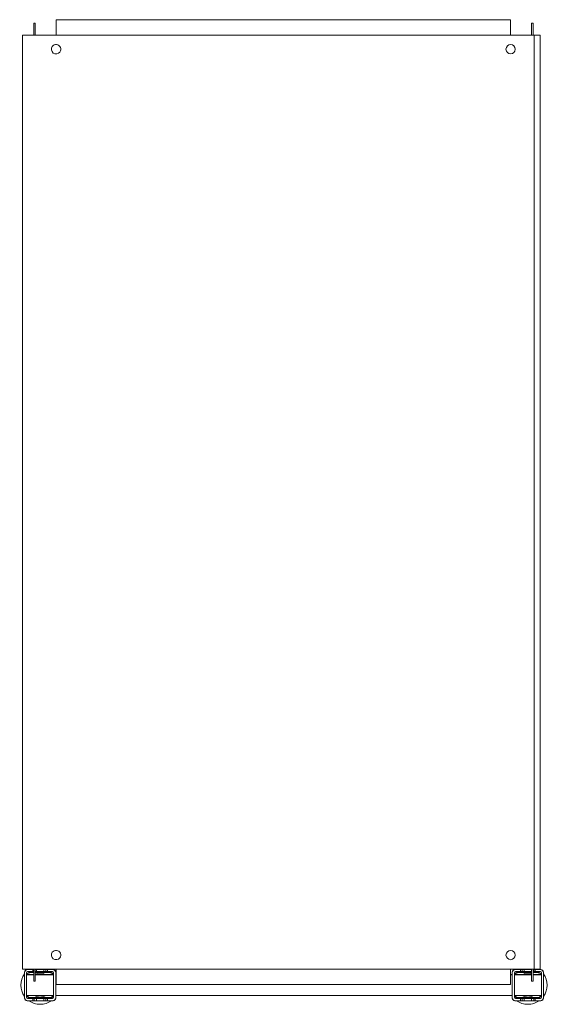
# Model space of a CAD drawing. Header units: millimetres. Extents: x -121 to 388, y -712 to 237.
import ezdxf

# ---------------------------------------------------------------- set-up
doc = ezdxf.new("R2010")
doc.units = ezdxf.units.MM

msp = doc.modelspace()

# ---------------------------------------------------------------- linework, layer by layer
at = {"color": 0, "linetype": 'Continuous', "lineweight": 0}
for p, q in [((-107.99, 233.63), (-106.49, 233.63)), ((-107.99, 233.63), (-107.99, 231.83)), ((-107.99, 221.83), (-107.99, 231.83)), ((-106.49, 233.63), (-106.49, 231.83)), ((-106.49, 221.83), (-106.49, 231.83)), ((-86.39, 236.83), (351.61, 236.83)), ((-86.39, 236.83), (-86.39, 221.83)), ((351.61, 221.83), (351.61, 236.83)), ((373.21, 233.63), (371.71, 233.63)), ((371.71, 231.83), (371.71, 233.63)), ((371.71, 231.83), (371.71, 221.83)), ((373.21, 231.83), (373.21, 233.63)), ((373.21, 231.83), (373.21, 221.83)), ((-118.89, 221.83), (-118.89, -678.17)), ((-115.64, 221.83), (-118.89, 221.83)), ((-115.64, 221.83), (372.11, 221.83)), ((372.11, 221.83), (374.11, 221.83)), ((374.11, 221.83), (374.11, -678.17)), ((380.11, 221.83), (374.11, 221.83)), ((380.11, 221.83), (380.11, -678.17)), ((-118.89, -678.17), (-115.64, -678.17)), ((-116.79, -681.17), (-116.79, -681.67)), ((-116.79, -681.67), (-116.79, -705.67)), ((-115.64, -678.17), (372.11, -678.17)), ((-114.79, -681.67), (-114.79, -705.67)), ((-113.79, -678.67), (-114.29, -678.67)), ((-108.79, -678.67), (-113.79, -678.67)), ((-108.79, -680.67), (-113.79, -680.67)), ((-107.99, -681.17), (-111.79, -681.17)), ((-107.99, -681.67), (-111.79, -681.67)), ((-108.79, -680.67), (-108.79, -678.67)), ((-108.79, -678.67), (-107.99, -678.67)), ((-108.79, -680.67), (-107.99, -680.67)), ((-107.99, -688.17), (-107.99, -678.17)), ((-106.49, -688.17), (-106.49, -678.17)), ((-106.49, -678.67), (-105.29, -678.67)), ((-106.49, -680.67), (-105.29, -680.67)), ((-91.79, -681.17), (-106.49, -681.17)), ((-91.79, -681.67), (-106.49, -681.67)), ((-98.29, -678.67), (-105.29, -678.67)), ((-105.29, -678.67), (-105.29, -680.67)), ((-98.29, -680.67), (-105.29, -680.67)), ((-98.29, -680.67), (-98.29, -678.67)), ((-98.29, -678.67), (-96.19, -678.67)), ((-98.29, -680.67), (-96.19, -680.67)), ((-96.19, -678.67), (-94.79, -678.67)), ((-96.19, -678.67), (-96.19, -680.67)), ((-96.19, -680.67), (-94.79, -680.67)), ((-89.79, -678.67), (-94.79, -678.67)), ((-94.79, -678.67), (-94.79, -680.67)), ((-89.79, -680.67), (-94.79, -680.67)), ((-89.29, -678.67), (-89.79, -678.67)), ((-88.79, -705.67), (-88.79, -681.67)), ((-86.79, -681.67), (-86.79, -681.17)), ((-86.79, -705.67), (-86.79, -681.67)), ((-86.39, -678.17), (-86.39, -693.17)), ((351.61, -693.17), (351.61, -678.17)), ((353.21, -681.17), (353.21, -681.67)), ((353.21, -681.67), (353.21, -705.67)), ((355.21, -681.67), (355.21, -705.67)), ((356.21, -678.67), (355.71, -678.67)), ((361.21, -678.67), (356.21, -678.67)), ((361.21, -680.67), (356.21, -680.67)), ((371.71, -681.17), (358.21, -681.17)), ((371.71, -681.67), (358.21, -681.67)), ((361.21, -680.67), (361.21, -678.67)), ((362.61, -678.67), (361.21, -678.67)), ((361.21, -680.67), (362.61, -680.67)), ((364.71, -678.67), (362.61, -678.67)), ((362.61, -680.67), (362.61, -678.67)), ((362.61, -680.67), (364.71, -680.67)), ((371.71, -678.67), (364.71, -678.67)), ((364.71, -678.67), (364.71, -680.67)), ((371.71, -680.67), (364.71, -680.67)), ((371.71, -678.17), (371.71, -678.67)), ((371.71, -680.67), (371.71, -678.67)), ((371.71, -680.67), (371.71, -688.17)), ((374.11, -678.17), (372.11, -678.17)), ((373.21, -678.17), (373.21, -688.17)), ((373.81, -678.67), (373.21, -678.67)), ((373.21, -680.67), (373.81, -680.67)), ((378.21, -681.17), (373.21, -681.17)), ((378.21, -681.67), (373.21, -681.67)), ((375.21, -678.67), (373.81, -678.67)), ((373.81, -680.67), (373.81, -678.67)), ((373.81, -680.67), (375.21, -680.67)), ((374.11, -678.17), (380.11, -678.17)), ((380.21, -678.67), (375.21, -678.67)), ((375.21, -678.67), (375.21, -680.67)), ((380.21, -680.67), (375.21, -680.67)), ((380.71, -678.67), (380.21, -678.67)), ((381.21, -705.67), (381.21, -681.67)), ((383.21, -681.67), (383.21, -681.17)), ((383.21, -705.67), (383.21, -681.67)), ((-114.79, -683.57), (-107.99, -683.57)), ((-114.79, -683.67), (-112.79, -683.67)), ((-114.79, -683.77), (-107.99, -683.77)), ((-107.99, -683.67), (-112.79, -683.67)), ((-112.79, -683.67), (-112.79, -683.77)), ((-107.99, -688.17), (-107.99, -689.97)), ((-107.99, -689.97), (-106.49, -689.97)), ((-106.49, -683.57), (-88.79, -683.57)), ((-100.79, -683.67), (-106.49, -683.67)), ((-106.49, -683.77), (-88.79, -683.77)), ((-106.49, -688.17), (-106.49, -689.97)), ((-100.79, -683.77), (-100.79, -683.67)), ((-100.79, -683.67), (-98.79, -683.67)), ((-98.79, -683.67), (-98.79, -683.77)), ((-86.79, -683.57), (-86.39, -683.57)), ((-86.79, -683.77), (-86.39, -683.77)), ((351.61, -683.57), (353.21, -683.57)), ((351.61, -683.77), (353.21, -683.77)), ((355.21, -683.57), (371.71, -683.57)), ((355.21, -683.77), (371.71, -683.77)), ((365.21, -683.77), (365.21, -683.67)), ((365.21, -683.67), (367.21, -683.67)), ((371.71, -683.67), (367.21, -683.67)), ((367.21, -683.67), (367.21, -683.77)), ((371.71, -689.97), (371.71, -688.17)), ((373.21, -689.97), (371.71, -689.97)), ((373.21, -683.57), (381.21, -683.57)), ((379.21, -683.67), (373.21, -683.67)), ((373.21, -683.77), (381.21, -683.77)), ((373.21, -689.97), (373.21, -688.17)), ((379.21, -683.77), (379.21, -683.67)), ((379.21, -683.67), (381.21, -683.67)), ((351.61, -693.17), (-86.39, -693.17)), ((-116.79, -705.67), (-116.79, -706.17)), ((-114.79, -703.77), (-88.79, -703.77)), ((-114.29, -708.67), (-113.79, -708.67)), ((-113.79, -706.67), (-108.79, -706.67)), ((-113.79, -708.67), (-108.79, -708.67)), ((-111.79, -705.66), (-91.79, -705.66)), ((-111.79, -706.17), (-91.79, -706.17)), ((-108.79, -708.67), (-108.79, -706.67)), ((-107.39, -706.67), (-108.79, -706.67)), ((-108.79, -708.67), (-107.39, -708.67)), ((-105.29, -706.67), (-107.39, -706.67)), ((-107.39, -706.67), (-107.39, -708.67)), ((-107.39, -708.67), (-105.29, -708.67)), ((-105.29, -706.67), (-98.29, -706.67)), ((-105.29, -706.67), (-105.29, -708.67)), ((-105.29, -708.67), (-98.29, -708.67)), ((-98.29, -708.67), (-98.29, -706.67)), ((-96.19, -706.67), (-98.29, -706.67)), ((-98.29, -708.67), (-96.19, -708.67)), ((-94.79, -706.67), (-96.19, -706.67)), ((-96.19, -706.67), (-96.19, -708.67)), ((-96.19, -708.67), (-94.79, -708.67)), ((-94.79, -706.67), (-89.79, -706.67)), ((-94.79, -706.67), (-94.79, -708.67)), ((-94.79, -708.67), (-89.79, -708.67)), ((-89.79, -708.67), (-89.29, -708.67)), ((-86.79, -703.77), (353.21, -703.77)), ((-86.79, -706.17), (-86.79, -705.67)), ((353.21, -705.67), (353.21, -706.17)), ((355.21, -703.77), (381.21, -703.77)), ((355.71, -708.67), (356.21, -708.67)), ((356.21, -706.67), (361.21, -706.67)), ((356.21, -708.67), (361.21, -708.67)), ((358.21, -705.66), (378.21, -705.66)), ((358.21, -706.17), (378.21, -706.17)), ((361.21, -708.67), (361.21, -706.67)), ((362.61, -706.67), (361.21, -706.67)), ((362.61, -708.67), (361.21, -708.67)), ((364.71, -706.67), (362.61, -706.67)), ((362.61, -708.67), (362.61, -706.67)), ((364.71, -708.67), (362.61, -708.67)), ((364.71, -706.67), (371.71, -706.67)), ((364.71, -706.67), (364.71, -708.67)), ((364.71, -708.67), (371.71, -708.67)), ((371.71, -708.67), (371.71, -706.67)), ((373.81, -706.67), (371.71, -706.67)), ((373.81, -708.67), (371.71, -708.67)), ((375.21, -706.67), (373.81, -706.67)), ((373.81, -708.67), (373.81, -706.67)), ((375.21, -708.67), (373.81, -708.67)), ((375.21, -706.67), (380.21, -706.67)), ((375.21, -706.67), (375.21, -708.67)), ((375.21, -708.67), (380.21, -708.67)), ((380.21, -708.67), (380.71, -708.67)), ((383.21, -706.17), (383.21, -705.67))]:
    msp.add_line(p, q, dxfattribs=at)
for centre, radius, start, end in [((-86.39, 208.33), 4.5, 143.58761, 323.58761), ((-86.39, 208.33), 4.5, 323.58761, 143.58761), ((351.61, 208.33), 4.5, 0, 180), ((351.61, 208.33), 4.5, 180, 0), ((-86.39, -664.67), 4.5, 143.58761, 323.58761), ((-86.39, -664.67), 4.5, 323.58761, 143.58761), ((351.61, -664.67), 4.5, 0, 180), ((351.61, -664.67), 4.5, 180, 0), ((-113.79, -681.67), 3, 90, 180), ((-114.29, -681.17), 2.5, 90, 180), ((-113.79, -681.67), 1, 90, 180), ((-111.79, -683.67), 2.5, 90, 177.70756), ((-111.79, -683.67), 1.99, 90, 177.1251), ((-101.79, -693.67), 11.5, 90, 114.16279), ((-101.79, -693.67), 11.5, 61.43328, 90), ((-91.79, -683.67), 2.5, 2.29244, 90), ((-91.79, -683.67), 1.99, 2.8749, 90), ((-89.79, -681.67), 3, 0, 90), ((-89.79, -681.67), 1, 0, 90), ((-89.29, -681.17), 2.5, 0, 90), ((356.21, -681.67), 3, 90, 180), ((355.71, -681.17), 2.5, 90, 180), ((356.21, -681.67), 1, 90, 180), ((358.21, -683.67), 2.5, 90, 177.70756), ((358.21, -683.67), 1.99, 90, 177.1251), ((368.21, -693.67), 11.5, 90, 118.56672), ((368.21, -693.67), 11.5, 72.28107, 90), ((378.21, -683.67), 2.5, 2.29244, 90), ((378.21, -683.67), 1.99, 2.8749, 90), ((380.21, -681.67), 3, 0, 90), ((380.21, -681.67), 1, 0, 90), ((380.71, -681.17), 2.5, 0, 90), ((368.21, -693.67), 11.5, 61.43328, 64.22854), ((-113.79, -705.67), 3, 180, 270), ((-114.29, -706.17), 2.5, 180, 270), ((-113.79, -705.67), 1, 180, 270), ((-111.79, -703.67), 2.5, 182.29244, 270), ((-111.79, -703.67), 1.99, 182.8749, 270), ((-101.79, -693.67), 11.5, 241.43328, 270), ((-101.79, -693.67), 11.5, 270, 298.56672), ((-91.79, -703.67), 2.5, 270, 357.70756), ((-91.79, -703.67), 1.99, 270, 357.1251), ((-89.79, -705.67), 1, 270, 0), ((-89.79, -705.67), 3, 270, 0), ((-89.29, -706.17), 2.5, 270, 0), ((356.21, -705.67), 3, 180, 270), ((355.71, -706.17), 2.5, 180, 270), ((356.21, -705.67), 1, 180, 270), ((358.21, -703.67), 2.5, 182.29244, 270), ((358.21, -703.67), 1.99, 182.8749, 270), ((368.21, -693.67), 11.5, 241.43328, 270), ((368.21, -693.67), 11.5, 270, 298.56672), ((378.21, -703.67), 2.5, 270, 357.70756), ((378.21, -703.67), 1.99, 270, 357.1251), ((380.21, -705.67), 1, 270, 0), ((380.21, -705.67), 3, 270, 0), ((380.71, -706.17), 2.5, 270, 0)]:
    msp.add_arc(centre, radius, start, end, dxfattribs=at)
at = {"color": 0, "linetype": 'Continuous', "lineweight": 0, "extrusion": (0, 0, -1)}
for centre, start, end in [((101.79, -693.67), 324.17523, 35.82477), ((101.79, -693.67), 54.17523, 56.9125), ((101.79, -693.67), 123.0875, 125.82477), ((101.79, -693.67), 144.17523, 146.32903), ((-368.21, -693.67), 33.08933, 35.82477), ((-368.21, -693.67), 54.17523, 56.9125), ((-368.21, -693.67), 123.0875, 125.82477), ((-368.21, -693.67), 144.17523, 215.82477), ((101.79, -693.67), 270, 305.82477), ((101.79, -693.67), 234.17523, 270), ((101.79, -693.67), 213.08933, 215.82477), ((-368.21, -693.67), 324.17523, 326.91067), ((-368.21, -693.67), 270, 305.82477), ((-368.21, -693.67), 234.17523, 270)]:
    msp.add_arc(centre, 18.5, start, end, dxfattribs=at)

doc.saveas('drawing.dxf')
